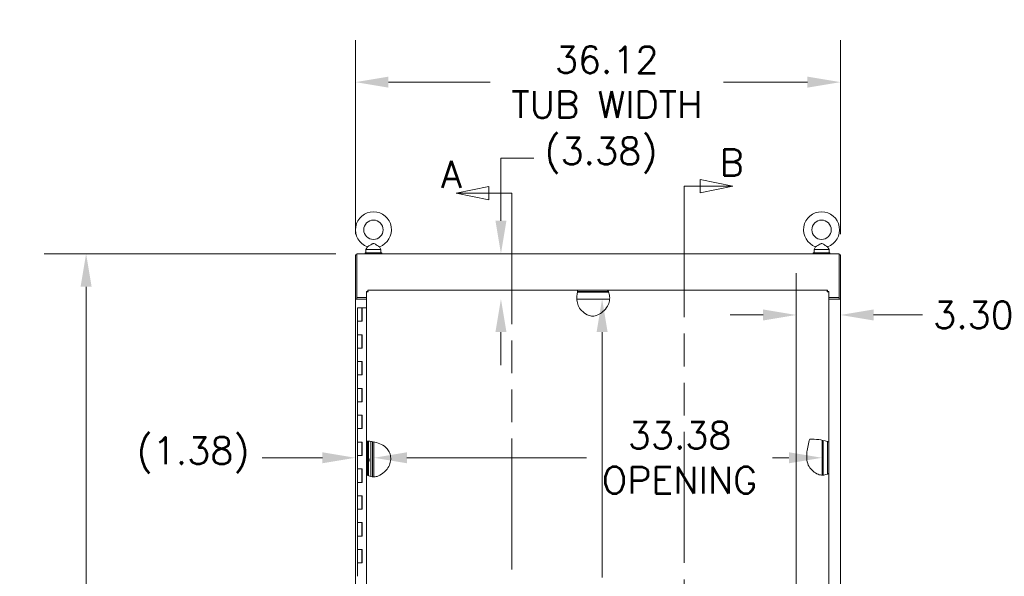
# Model space of a CAD drawing. Header units: inches. Extents: x 3 to 422, y 9 to 266.
# Tile 20 of 41: x 134 to 207, y 165 to 207. Entities that reach past the tile are written whole.
import ezdxf

# ---------------------------------------------------------------- set-up
doc = ezdxf.new("R2010")
doc.units = ezdxf.units.IN
doc.header["$LTSCALE"] = 25
doc.header["$MEASUREMENT"] = 0
doc.linetypes.add('DOUBLE_DASH_CHAIN', pattern=[1.2403, 0.6614, -0.0827, 0.1654, -0.0827, 0.1654, -0.0827])
for name, color, linetype, lineweight in [('Dimension (ANSI)', 7, 'Continuous', 5), ('Hatch (ANSI)', 7, 'Continuous', 5), ('Section Line (ANSI)', 7, 'DOUBLE_DASH_CHAIN', 5), ('Visible (ANSI)', 7, 'Continuous', 5)]:
    doc.layers.add(name, color=color, linetype=linetype, lineweight=lineweight)
doc.styles.add('ROMANS', font='romans.shx')
doc.dimstyles.new('Default (ANSI)', dxfattribs={"dimscale": 25, "dimtxt": 0.08, "dimasz": 0.098425, "dimexe": 0.125, "dimexo": 0.0625, "dimgap": 0.031496, "dimtad": 0, "dimtih": 1, "dimtoh": 1, "dimrnd": 1e-08, "dimzin": 0, "dimdsep": 46, "dimtxsty": 'ROMANS', "dimcen": 0.09, "dimdle": 0.393701, "dimclrd": 256, "dimclre": 256, "dimclrt": 256, "dimadec": 0, "dimazin": 0, "dimtfac": 1.25, "dimtofl": 0, "dimtmove": 0, "dimatfit": 3, "dimfxl": 0, "dimtolj": 1, "dimtzin": 0, "dimlwd": -1, "dimlwe": -1, "dimarcsym": 0})

# ---------------------------------------------------------------- blocks, each defined once
blk = doc.blocks.new('2dTransSection0')
at = {"layer": 'Section Line (ANSI)', "linetype": 'Continuous'}
for p, q in [((6.743, 7.7661), (6.645, 7.7466)), ((6.743, 7.7466), (6.645, 7.7466)), ((6.645, 7.7466), (6.743, 7.7271)), ((6.743, 7.7271), (6.743, 7.7661)), ((6.8109, 7.7466), (6.743, 7.7466)), ((6.8109, 7.7466), (6.8109, 7.7309)), ((6.7128, 4.8843), (6.6148, 4.8648)), ((6.7128, 4.8453), (6.7128, 4.8843)), ((6.8109, 4.8806), (6.8109, 4.8648)), ((6.7128, 4.8648), (6.6148, 4.8648)), ((6.6148, 4.8648), (6.7128, 4.8453)), ((6.8109, 4.8648), (6.7128, 4.8648))]:
    blk.add_line(p, q, dxfattribs=at)
at = {"layer": 'Section Line (ANSI)', "linetype": 'DOUBLE_DASH_CHAIN', "ltscale": 0.023579}
blk.add_line((6.8109, 7.7466), (6.8109, 4.8648), dxfattribs=at)
at = {"layer": 'Section Line (ANSI)', "linetype": 'Continuous', "flags": 128}
for points in [[(6.743, 7.7661), (6.645, 7.7466)], [(6.7128, 4.8843), (6.6148, 4.8648)]]:
    blk.add_lwpolyline(points, dxfattribs=at)
at = {"layer": 'Section Line (ANSI)'}
for points in [[(6.743, 7.7661), (6.645, 7.7466), (6.743, 7.7271), (6.743, 7.7661)], [(6.7128, 4.8843), (6.6148, 4.8648), (6.7128, 4.8453), (6.7128, 4.8843)]]:
    blk.add_solid(points, dxfattribs=at)
at = {"layer": 'Section Line (ANSI)', "insert": (6.5999, 7.7629), "char_height": 0.08, "attachment_point": 7, "line_spacing_factor": 2.283283, "style": 'ROMANS'}
blk.add_mtext('A', dxfattribs=at)
at = {"layer": 'Section Line (ANSI)', "insert": (6.571, 4.7542), "char_height": 0.08, "attachment_point": 7, "style": 'ROMANS'}
blk.add_mtext('A', dxfattribs=at)
blk = doc.blocks.new('2dTransSection1')
at = {"layer": 'Section Line (ANSI)', "linetype": 'Continuous'}
for p, q in [((7.4699, 7.7675), (7.3719, 7.787)), ((7.3719, 7.787), (7.3719, 7.748)), ((7.3247, 7.7675), (7.3247, 7.7517)), ((7.3247, 7.7675), (7.3719, 7.7675)), ((7.3719, 7.7675), (7.4699, 7.7675)), ((7.3719, 7.748), (7.4699, 7.7675)), ((7.4906, 4.8227), (7.3926, 4.8422)), ((7.3926, 4.8422), (7.3926, 4.8032)), ((7.3247, 4.8385), (7.3247, 4.8227)), ((7.3247, 4.8227), (7.3926, 4.8227)), ((7.3926, 4.8227), (7.4906, 4.8227)), ((7.3926, 4.8032), (7.4906, 4.8227))]:
    blk.add_line(p, q, dxfattribs=at)
at = {"layer": 'Section Line (ANSI)', "linetype": 'DOUBLE_DASH_CHAIN', "ltscale": 0.023615}
blk.add_line((7.3247, 7.7675), (7.3247, 4.8227), dxfattribs=at)
at = {"layer": 'Section Line (ANSI)', "linetype": 'Continuous', "flags": 128}
for points in [[(7.3719, 7.748), (7.4699, 7.7675)], [(7.3926, 4.8032), (7.4906, 4.8227)]]:
    blk.add_lwpolyline(points, dxfattribs=at)
at = {"layer": 'Section Line (ANSI)'}
for points in [[(7.3719, 7.748), (7.4699, 7.7675), (7.3719, 7.787), (7.3719, 7.748)], [(7.3926, 4.8032), (7.4906, 4.8227), (7.3926, 4.8422), (7.3926, 4.8032)]]:
    blk.add_solid(points, dxfattribs=at)
at = {"layer": 'Section Line (ANSI)', "char_height": 0.08, "attachment_point": 7, "style": 'ROMANS'}
for insert in [(7.4297, 7.7979), (7.5175, 4.752)]:
    blk.add_mtext('B', dxfattribs=dict(at, insert=insert))
blk = doc.blocks.new('*D9')
at = {"layer": 'Defpoints', "color": 0}
for p in [(191.448, 184.593), (191.448, 160.605), (194.753, 136.406)]:
    blk.add_point(p, dxfattribs=at)
at = {"layer": 'Dimension (ANSI)'}
for p, q in [((191.448, 162.168), (191.448, 187.718)), ((188.988, 184.593), (186.527, 184.593)), ((197.214, 184.593), (200.865, 184.593))]:
    blk.add_line(p, q, dxfattribs=at)
for points in [[(188.988, 185.003), (188.988, 184.183), (191.448, 184.593)], [(197.214, 185.003), (197.214, 184.183), (194.753, 184.593)]]:
    blk.add_solid(points, dxfattribs=at)
at = {"layer": 'Dimension (ANSI)', "insert": (201.653, 185.593), "char_height": 2, "attachment_point": 1, "style": 'ROMANS'}
blk.add_mtext('\\A1;3.30', dxfattribs=at)
blk = doc.blocks.new('*D10')
at = {"layer": 'Defpoints', "color": 0}
for p in [(194.753, 201.937), (158.628, 189.062), (194.753, 189.062)]:
    blk.add_point(p, dxfattribs=at)
at = {"layer": 'Dimension (ANSI)'}
for p, q in [((158.628, 190.625), (158.628, 205.062)), ((194.753, 190.625), (194.753, 205.062)), ((161.089, 201.937), (168.653, 201.937)), ((192.292, 201.937), (186.038, 201.937))]:
    blk.add_line(p, q, dxfattribs=at)
for points in [[(161.089, 202.347), (161.089, 201.527), (158.628, 201.937)], [(192.292, 202.347), (192.292, 201.527), (194.753, 201.937)]]:
    blk.add_solid(points, dxfattribs=at)
at = {"layer": 'Dimension (ANSI)', "insert": (177.346, 201.937), "char_height": 2, "attachment_point": 5, "style": 'ROMANS'}
blk.add_mtext('\\A1;36.12\\PTUB WIDTH', dxfattribs=at)
blk = doc.blocks.new('*D11')
at = {"layer": 'Defpoints', "color": 0}
for p in [(158.722, 189.156), (138.571, 129.031), (158.722, 129.031)]:
    blk.add_point(p, dxfattribs=at)
at = {"layer": 'Dimension (ANSI)'}
for p, q in [((157.159, 189.156), (135.446, 189.156)), ((138.571, 186.695), (138.571, 164.214)), ((138.571, 131.491), (138.571, 153.973)), ((157.159, 129.031), (135.446, 129.031))]:
    blk.add_line(p, q, dxfattribs=at)
for points in [[(138.161, 186.695), (138.981, 186.695), (138.571, 189.156)], [(138.161, 131.491), (138.981, 131.491), (138.571, 129.031)]]:
    blk.add_solid(points, dxfattribs=at)
at = {"layer": 'Dimension (ANSI)', "insert": (138.571, 159.093), "char_height": 2, "attachment_point": 5, "style": 'ROMANS'}
blk.add_mtext('\\A1;60.13\\PTUB\\PHEIGHT', dxfattribs=at)
blk = doc.blocks.new('*D35')
at = {"layer": 'Defpoints', "color": 0}
for p in [(177.561, 185.781), (177, 136.406), (177.546, 136.406)]:
    blk.add_point(p, dxfattribs=at)
at = {"layer": 'Dimension (ANSI)'}
for p, q in [((177, 183.32), (177, 165.036)), ((177, 138.866), (177, 158.128))]:
    blk.add_line(p, q, dxfattribs=at)
for points in [[(176.59, 183.32), (177.411, 183.32), (177, 185.781)], [(176.59, 138.866), (177.411, 138.866), (177, 136.406)]]:
    blk.add_solid(points, dxfattribs=at)
at = {"layer": 'Dimension (ANSI)', "insert": (177, 161.582), "char_height": 2, "attachment_point": 5, "style": 'ROMANS'}
blk.add_mtext('\\A1;49.38\\POPENING', dxfattribs=at)
blk = doc.blocks.new('*D36')
at = {"layer": 'Defpoints', "color": 0}
for p in [(193.378, 173.956), (160.003, 173.369), (193.378, 173.369)]:
    blk.add_point(p, dxfattribs=at)
at = {"layer": 'Dimension (ANSI)'}
for p, q in [((162.464, 173.956), (175.837, 173.956)), ((190.917, 173.956), (189.697, 173.956))]:
    blk.add_line(p, q, dxfattribs=at)
for points in [[(162.464, 174.366), (162.464, 173.546), (160.003, 173.956)], [(190.917, 174.366), (190.917, 173.546), (193.378, 173.956)]]:
    blk.add_solid(points, dxfattribs=at)
at = {"layer": 'Dimension (ANSI)', "insert": (182.767, 173.956), "char_height": 2, "attachment_point": 5, "style": 'ROMANS'}
blk.add_mtext('\\A1;33.38\\POPENING', dxfattribs=at)
blk = doc.blocks.new('*D38')
at = {"layer": 'Defpoints', "color": 0}
for p in [(158.628, 176.782), (160.003, 173.956), (160.003, 173.833)]:
    blk.add_point(p, dxfattribs=at)
at = {"layer": 'Dimension (ANSI)'}
for p, q in [((156.167, 173.956), (151.691, 173.956)), ((162.464, 173.956), (164.924, 173.956))]:
    blk.add_line(p, q, dxfattribs=at)
for points in [[(156.167, 174.366), (156.167, 173.546), (158.628, 173.956)], [(162.464, 174.366), (162.464, 173.546), (160.003, 173.956)]]:
    blk.add_solid(points, dxfattribs=at)
at = {"layer": 'Dimension (ANSI)', "insert": (142.332, 175.479), "char_height": 2, "attachment_point": 1, "style": 'ROMANS'}
blk.add_mtext('\\A1;(1.38)', dxfattribs=at)
blk = doc.blocks.new('*D39')
at = {"layer": 'Defpoints', "color": 0}
for p in [(176.897, 189.156), (169.467, 185.781), (176.897, 185.781)]:
    blk.add_point(p, dxfattribs=at)
at = {"layer": 'Dimension (ANSI)'}
for p, q in [((169.467, 191.616), (169.467, 196.286)), ((169.467, 196.286), (171.927, 196.286)), ((169.467, 183.32), (169.467, 180.86))]:
    blk.add_line(p, q, dxfattribs=at)
for points in [[(169.057, 191.616), (169.877, 191.616), (169.467, 189.156)], [(169.057, 183.32), (169.877, 183.32), (169.467, 185.781)]]:
    blk.add_solid(points, dxfattribs=at)
at = {"layer": 'Dimension (ANSI)', "insert": (172.715, 197.81), "char_height": 2, "attachment_point": 1, "style": 'ROMANS'}
blk.add_mtext('\\A1;(3.38)', dxfattribs=at)

msp = doc.modelspace()

# ---------------------------------------------------------------- hatches: boundary and pattern name
at = {"layer": 'Hatch (ANSI)'}
h = msp.add_hatch(dxfattribs=at)
h.set_pattern_fill('ANSI31', color=256, scale=25, style=0)
edge = h.paths.add_edge_path()
edge.add_spline(control_points=[(193.7849, 175.1607), (193.7868, 175.1601), (193.7887, 175.1594), (193.8071, 175.1527), (193.8224, 175.1469), (193.8463, 175.1377), (193.8554, 175.134), (193.8696, 175.1283), (193.8746, 175.1262), (193.8781, 175.1248), (193.8786, 175.1246), (193.8786, 175.1246)], knot_values=[1.2990933, 1.2990933, 1.2990933, 1.2990933, 1.3150398, 1.3150398, 1.4538225, 1.4538225, 1.5660233, 1.5660233, 1.6791688, 1.6791688, 1.7308533, 1.7308533, 1.7308533, 1.7308533], degree=3, periodic=0)
edge.add_line((193.8786, 175.1246), (193.8786, 172.7875))
edge.add_spline(control_points=[(193.8786, 172.7875), (193.8786, 172.7875), (193.8766, 172.7864), (193.8678, 172.7817), (193.8603, 172.7777), (193.8408, 172.7678), (193.8286, 172.7618), (193.8056, 172.751), (193.7954, 172.7464), (193.7849, 172.7418)], knot_values=[2.4604628, 2.4604628, 2.4604628, 2.4604628, 2.5605522, 2.5605522, 2.681996, 2.681996, 2.8095618, 2.8095618, 2.8996045, 2.8996045, 2.8996045, 2.8996045], degree=3, periodic=0)
edge.add_line((193.7849, 172.7418), (193.7849, 175.1607))
edge = h.paths.add_edge_path()
edge.add_line((175.1446, 135.9077), (177.532, 135.9077))
edge.add_spline(control_points=[(177.532, 135.9077), (177.5319, 135.9074), (177.5318, 135.9071), (177.529, 135.8947), (177.5262, 135.8831), (177.5197, 135.8583), (177.5163, 135.8461), (177.511, 135.8278), (177.509, 135.8214), (177.5071, 135.8152), (177.5067, 135.814), (177.5067, 135.814)], knot_values=[1.3442458, 1.3442458, 1.3442458, 1.3442458, 1.3463694, 1.3463694, 1.4444217, 1.4444217, 1.5745868, 1.5745868, 1.6912323, 1.6912323, 1.7696123, 1.7696123, 1.7696123, 1.7696123], degree=3, periodic=0)
edge.add_line((177.5067, 135.814), (175.1628, 135.814))
edge.add_spline(control_points=[(175.1628, 135.814), (175.1628, 135.814), (175.1628, 135.814), (175.1626, 135.8148), (175.1617, 135.8188), (175.1586, 135.8327), (175.1565, 135.8424), (175.1517, 135.8667), (175.149, 135.8811), (175.1458, 135.9004), (175.1452, 135.904), (175.1446, 135.9077)], knot_values=[0.323935, 0.323935, 0.323935, 0.323935, 0.3385999, 0.3385999, 0.4636854, 0.4636854, 0.5887921, 0.5887921, 0.7172913, 0.7172913, 0.7465723, 0.7465723, 0.7465723, 0.7465723], degree=3, periodic=0)
edge = h.paths.add_edge_path()
edge.add_line((177.4676, 186.3453), (175.1597, 186.3453))
edge.add_spline(control_points=[(175.1597, 186.3453), (175.1609, 186.3535), (175.1621, 186.3616), (175.165, 186.3809), (175.1667, 186.3916), (175.1698, 186.4112), (175.1712, 186.4196), (175.1733, 186.4327), (175.174, 186.4369), (175.1743, 186.4388), (175.1743, 186.439), (175.1743, 186.439)], knot_values=[1.2598952, 1.2598952, 1.2598952, 1.2598952, 1.3257465, 1.3257465, 1.4256518, 1.4256518, 1.5344915, 1.5344915, 1.650228, 1.650228, 1.6812235, 1.6812235, 1.6812235, 1.6812235], degree=3, periodic=0)
edge.add_line((175.1743, 186.439), (177.4197, 186.439))
edge.add_spline(control_points=[(177.4197, 186.439), (177.4197, 186.439), (177.4212, 186.4365), (177.4269, 186.4263), (177.4315, 186.4181), (177.4432, 186.3961), (177.4504, 186.382), (177.4611, 186.3596), (177.4643, 186.3525), (177.4676, 186.3453)], knot_values=[2.4590133, 2.4590133, 2.4590133, 2.4590133, 2.569245, 2.569245, 2.6951274, 2.6951274, 2.8377816, 2.8377816, 2.8999722, 2.8999722, 2.8999722, 2.8999722], degree=3, periodic=0)
h = msp.add_hatch(dxfattribs=at)
h.set_pattern_fill('ANSI31', color=256, scale=25, angle=75, style=0)
edge = h.paths.add_edge_path()
edge.add_line((193.3781, 172.6629), (193.3781, 175.27))
edge.add_spline(control_points=[(193.3781, 175.27), (193.4096, 175.2639), (193.4408, 175.2574), (193.4718, 175.2505)], knot_values=[2.3395362, 2.3395362, 2.3395362, 2.3395362, 2.5908036, 2.5908036, 2.5908036, 2.5908036], degree=3, periodic=0)
edge.add_line((193.4718, 175.2505), (193.4718, 172.6636))
edge.add_spline(control_points=[(193.4718, 172.6636), (193.4562, 172.6626), (193.4405, 172.662), (193.4092, 172.6618), (193.3936, 172.6621), (193.3781, 172.6629)], knot_values=[0.8033901, 0.8033901, 0.8033901, 0.8033901, 0.9236392, 0.9236392, 1.0429269, 1.0429269, 1.0429269, 1.0429269], degree=3, periodic=0)
h = msp.add_hatch(dxfattribs=at)
h.set_pattern_fill('ANSI31', color=256, scale=25, angle=-15, style=0)
edge = h.paths.add_edge_path()
edge.add_line((159.5348, 172.6594), (159.5348, 175.1988))
edge.add_spline(control_points=[(159.5348, 175.1988), (159.5382, 175.1985), (159.5416, 175.1982), (159.5488, 175.1975), (159.5526, 175.1972), (159.5587, 175.1966), (159.561, 175.1964), (159.5642, 175.1961), (159.5651, 175.1961), (159.566, 175.196)], knot_values=[0.7638926, 0.7638926, 0.7638926, 0.7638926, 0.7904869, 0.7904869, 0.8200898, 0.8200898, 0.8372127, 0.8372127, 0.8444722, 0.8444722, 0.8444722, 0.8444722], degree=3, periodic=0)
edge.add_spline(control_points=[(159.566, 175.196), (159.5806, 175.1946), (159.5952, 175.1932), (159.6098, 175.1917)], knot_values=[0.0501175, 0.0501175, 0.0501175, 0.0501175, 0.1609942, 0.1609942, 0.1609942, 0.1609942], degree=3, periodic=0)
edge.add_line((159.6098, 175.1917), (159.6098, 172.6218))
edge.add_spline(control_points=[(159.6098, 172.6218), (159.5951, 172.6285), (159.5805, 172.6355), (159.566, 172.6429)], knot_values=[13.2586052, 13.2586052, 13.2586052, 13.2586052, 13.5024497, 13.5024497, 13.5024497, 13.5024497], degree=3, periodic=0)
edge.add_spline(control_points=[(159.566, 172.6429), (159.5584, 172.6468), (159.5508, 172.6508), (159.5405, 172.6563), (159.5376, 172.6578), (159.5348, 172.6594)], knot_values=[1.1476257, 1.1476257, 1.1476257, 1.1476257, 1.2130693, 1.2130693, 1.2381079, 1.2381079, 1.2381079, 1.2381079], degree=3, periodic=0)
h = msp.add_hatch(dxfattribs=at)
h.set_pattern_fill('ANSI31', color=256, scale=25, angle=15, style=0)
edge = h.paths.add_edge_path()
edge.add_line((160.0031, 175.132), (160.0031, 172.5338))
edge.add_spline(control_points=[(160.0031, 172.5338), (159.9719, 172.5335), (159.9407, 172.5349), (159.9094, 172.5381)], knot_values=[11.2101313, 11.2101313, 11.2101313, 11.2101313, 11.6865082, 11.6865082, 11.6865082, 11.6865082], degree=3, periodic=0)
edge.add_line((159.9094, 172.5381), (159.9094, 175.1502))
edge.add_spline(control_points=[(159.9094, 175.1502), (159.9407, 175.1446), (159.9719, 175.1385), (160.0031, 175.132)], knot_values=[0.909418, 0.909418, 0.909418, 0.909418, 1.1428151, 1.1428151, 1.1428151, 1.1428151], degree=3, periodic=0)

# ---------------------------------------------------------------- linework, layer by layer
at = {"layer": 'Visible (ANSI)'}
for p, q in [((160.5968, 189.2183), (159.3468, 189.2183)), ((159.3468, 189.2183), (159.3468, 189.1558)), ((159.5285, 189.6738), (159.4118, 189.4683)), ((159.4118, 189.4683), (160.5318, 189.4683)), ((159.4118, 189.4683), (159.4118, 189.2183)), ((160.4151, 189.6738), (160.5318, 189.4683)), ((160.5318, 189.4683), (160.5318, 189.2183)), ((160.5968, 189.2183), (160.5968, 189.1558)), ((193.9688, 189.2183), (192.7188, 189.2183)), ((192.7188, 189.2183), (192.7188, 189.1558)), ((192.9005, 189.6738), (192.7838, 189.4683)), ((192.7838, 189.4683), (193.9038, 189.4683)), ((192.7838, 189.4683), (192.7838, 189.2183)), ((193.7871, 189.6738), (193.9038, 189.4683)), ((193.9038, 189.4683), (193.9038, 189.2183)), ((193.9688, 189.2183), (193.9688, 189.1558)), ((158.6281, 189.0621), (158.6281, 185.781)), ((158.7218, 189.0621), (158.6281, 189.0621)), ((158.7218, 189.1558), (194.6594, 189.1558)), ((158.7218, 189.1558), (158.7218, 189.0309)), ((158.7218, 185.9058), (158.7218, 189.0309)), ((194.6594, 189.0309), (194.6594, 189.1558)), ((194.7531, 189.0621), (194.6594, 189.0621)), ((194.6594, 189.0309), (194.6594, 185.9058)), ((194.7531, 189.0621), (194.7531, 185.781)), ((159.5348, 186.3342), (159.4411, 186.3342)), ((159.4411, 175.2059), (159.4411, 186.3342)), ((159.5458, 186.3453), (159.5458, 186.439)), ((159.5458, 186.439), (175.1743, 186.439)), ((175.1507, 186.2808), (177.4939, 186.2808)), ((177.4676, 186.3453), (175.1597, 186.3453)), ((175.1743, 186.439), (177.4197, 186.439)), ((177.4197, 186.439), (193.7739, 186.439)), ((193.7739, 186.3453), (193.7739, 186.439)), ((193.7849, 186.3342), (193.8786, 186.3342)), ((193.8786, 186.3342), (193.8786, 175.1246)), ((158.6281, 185.7808), (158.6281, 185.781)), ((158.6281, 185.781), (158.7218, 185.781)), ((158.753, 185.7808), (158.6281, 185.7808)), ((158.6281, 136.4058), (158.6281, 185.7808)), ((158.7218, 185.9058), (158.7218, 185.781)), ((158.7218, 185.9058), (159.4411, 185.9058)), ((158.7218, 185.781), (158.7218, 185.7808)), ((158.753, 185.7808), (159.4411, 185.7808)), ((177.5607, 185.7808), (175.1252, 185.7808)), ((193.8786, 185.9058), (194.6594, 185.9058)), ((193.8786, 185.7808), (194.6281, 185.7808)), ((194.7531, 185.7808), (194.6281, 185.7808)), ((194.6594, 185.9058), (194.6594, 185.781)), ((194.6594, 185.781), (194.7531, 185.781)), ((194.6594, 185.7808), (194.6594, 185.781)), ((194.7531, 185.781), (194.7531, 185.7808)), ((194.7531, 185.7808), (194.7531, 136.4058)), ((158.7824, 185.1263), (159.1124, 185.1263)), ((158.7824, 184.1263), (158.7824, 185.1263)), ((159.1347, 185.1263), (159.1124, 185.1263)), ((159.1124, 184.1263), (159.1124, 185.1263)), ((159.1347, 184.1263), (159.1347, 185.1263)), ((159.1347, 185.1263), (159.1413, 185.1263)), ((159.1413, 185.1263), (159.1413, 184.1263)), ((159.4411, 185.1263), (159.1413, 185.1263)), ((158.962, 184.1263), (158.7824, 184.1263)), ((158.7824, 184.1263), (158.962, 184.1263)), ((158.7824, 183.1263), (158.7824, 184.1263)), ((159.1413, 184.1263), (158.962, 184.1263)), ((158.7824, 183.1263), (158.962, 183.1263)), ((158.7824, 182.1263), (158.7824, 183.1263)), ((158.962, 183.1263), (158.7824, 183.1263)), ((158.962, 183.1263), (159.1413, 183.1263)), ((159.1124, 182.1263), (159.1124, 183.1263)), ((159.1347, 182.1263), (159.1347, 183.1263)), ((159.1413, 183.1263), (159.1413, 182.1263)), ((158.962, 182.1263), (158.7824, 182.1263)), ((158.7824, 182.1263), (158.962, 182.1263)), ((158.7824, 181.1263), (158.7824, 182.1263)), ((159.1413, 182.1263), (158.962, 182.1263)), ((158.7824, 181.1263), (158.962, 181.1263)), ((158.7824, 180.1263), (158.7824, 181.1263)), ((158.962, 181.1263), (158.7824, 181.1263)), ((158.962, 181.1263), (159.1413, 181.1263)), ((159.1124, 180.1263), (159.1124, 181.1263)), ((159.1347, 180.1263), (159.1347, 181.1263)), ((159.1413, 181.1263), (159.1413, 180.1263)), ((158.962, 180.1263), (158.7824, 180.1263)), ((158.7824, 180.1263), (158.962, 180.1263)), ((158.7824, 179.1263), (158.7824, 180.1263)), ((159.1413, 180.1263), (158.962, 180.1263)), ((158.7824, 179.1263), (158.962, 179.1263)), ((158.7824, 178.1263), (158.7824, 179.1263)), ((158.962, 179.1263), (158.7824, 179.1263)), ((158.962, 179.1263), (159.1413, 179.1263)), ((159.1124, 178.1263), (159.1124, 179.1263)), ((159.1347, 178.1263), (159.1347, 179.1263)), ((159.1413, 179.1263), (159.1413, 178.1263)), ((158.962, 178.1263), (158.7824, 178.1263)), ((158.7824, 178.1263), (158.962, 178.1263)), ((158.7824, 177.1263), (158.7824, 178.1263)), ((159.1413, 178.1263), (158.962, 178.1263)), ((158.7824, 177.1263), (158.962, 177.1263)), ((158.7824, 176.1263), (158.7824, 177.1263)), ((158.962, 177.1263), (158.7824, 177.1263)), ((158.962, 177.1263), (159.1413, 177.1263)), ((159.1124, 176.1263), (159.1124, 177.1263)), ((159.1347, 176.1263), (159.1347, 177.1263)), ((159.1413, 177.1263), (159.1413, 176.1263)), ((158.962, 176.1263), (158.7824, 176.1263)), ((158.7824, 176.1263), (158.962, 176.1263)), ((158.7824, 175.1263), (158.7824, 176.1263)), ((159.1413, 176.1263), (158.962, 176.1263)), ((193.3781, 172.6629), (193.3781, 175.27)), ((158.7824, 175.1263), (158.962, 175.1263)), ((158.7824, 174.1263), (158.7824, 175.1263)), ((158.962, 175.1263), (158.7824, 175.1263)), ((158.962, 175.1263), (159.1413, 175.1263)), ((159.1124, 174.1263), (159.1124, 175.1263)), ((159.1347, 174.1263), (159.1347, 175.1263)), ((159.1413, 175.1263), (159.1413, 174.1263)), ((159.4411, 172.7158), (159.4411, 175.2059)), ((159.5348, 175.1988), (159.5348, 172.6594)), ((159.5348, 172.6594), (159.5348, 175.1988)), ((159.6098, 175.1917), (159.6098, 172.6218)), ((159.7774, 172.5618), (159.7774, 175.1713)), ((159.9094, 172.5381), (159.9094, 175.1502)), ((160.0031, 175.132), (160.0031, 172.5338)), ((193.4718, 175.2505), (193.4718, 172.6636)), ((193.7849, 172.7418), (193.7849, 175.1607)), ((193.8786, 175.1246), (193.8786, 172.7875)), ((158.962, 174.1263), (158.7824, 174.1263)), ((158.7824, 174.1263), (158.962, 174.1263)), ((158.7824, 173.1263), (158.7824, 174.1263)), ((159.1413, 174.1263), (158.962, 174.1263)), ((158.7824, 173.1263), (158.962, 173.1263)), ((158.7824, 172.1263), (158.7824, 173.1263)), ((158.962, 173.1263), (158.7824, 173.1263)), ((158.962, 173.1263), (159.1413, 173.1263)), ((159.1124, 172.1263), (159.1124, 173.1263)), ((159.1347, 172.1263), (159.1347, 173.1263)), ((159.1413, 173.1263), (159.1413, 172.1263)), ((159.4411, 139.4129), (159.4411, 172.7158)), ((193.8786, 172.7875), (193.8786, 135.9187)), ((158.962, 172.1263), (158.7824, 172.1263)), ((158.7824, 172.1263), (158.962, 172.1263)), ((158.7824, 171.1263), (158.7824, 172.1263)), ((159.1413, 172.1263), (158.962, 172.1263)), ((158.7824, 171.1263), (158.962, 171.1263)), ((158.7824, 170.1263), (158.7824, 171.1263)), ((158.962, 171.1263), (158.7824, 171.1263)), ((158.962, 171.1263), (159.1413, 171.1263)), ((159.1124, 170.1263), (159.1124, 171.1263)), ((159.1347, 170.1263), (159.1347, 171.1263)), ((159.1413, 171.1263), (159.1413, 170.1263)), ((158.962, 170.1263), (158.7824, 170.1263)), ((158.7824, 170.1263), (158.962, 170.1263)), ((158.7824, 169.1263), (158.7824, 170.1263)), ((159.1413, 170.1263), (158.962, 170.1263)), ((158.7824, 169.1263), (158.962, 169.1263)), ((158.7824, 168.1263), (158.7824, 169.1263)), ((158.962, 169.1263), (158.7824, 169.1263)), ((158.962, 169.1263), (159.1413, 169.1263)), ((159.1124, 168.1263), (159.1124, 169.1263)), ((159.1347, 168.1263), (159.1347, 169.1263)), ((159.1413, 169.1263), (159.1413, 168.1263)), ((158.962, 168.1263), (158.7824, 168.1263)), ((158.7824, 168.1263), (158.962, 168.1263)), ((158.7824, 167.1263), (158.7824, 168.1263)), ((159.1413, 168.1263), (158.962, 168.1263)), ((158.7824, 167.1263), (158.962, 167.1263)), ((158.7824, 166.1263), (158.7824, 167.1263)), ((158.962, 167.1263), (158.7824, 167.1263)), ((158.962, 167.1263), (159.1413, 167.1263)), ((159.1124, 166.1263), (159.1124, 167.1263)), ((159.1347, 166.1263), (159.1347, 167.1263)), ((159.1413, 167.1263), (159.1413, 166.1263)), ((158.962, 166.1263), (158.7824, 166.1263)), ((158.7824, 166.1263), (158.962, 166.1263)), ((158.7824, 165.1263), (158.7824, 166.1263)), ((159.1413, 166.1263), (158.962, 166.1263))]:
    msp.add_line(p, q, dxfattribs=at)
for centre in [(159.9718, 190.9383), (193.3438, 190.9383)]:
    msp.add_circle(centre, 0.72, dxfattribs=at)
for centre, radius, start, end in [((159.9718, 190.9383), 1.34, 289.317349, 250.682651), ((193.3438, 190.9383), 1.34, 289.317349, 250.682651), ((159.4649, 173.793), 0.1875, 320.60822, 39.39178)]:
    msp.add_arc(centre, radius, start, end, dxfattribs=at)
for points, knots in [([(159.9718, 189.9083), (159.9581, 189.9083), (159.9445, 189.9067), (159.9013, 189.8971), (159.8729, 189.8844), (159.7972, 189.8454), (159.7395, 189.8082), (159.6469, 189.749), (159.6163, 189.7293), (159.5708, 189.7004), (159.5538, 189.6896), (159.5334, 189.6768), (159.5285, 189.6738), (159.5285, 189.6738)], [0.91423809, 0.91423809, 0.91423809, 0.91423809, 0.9520549, 0.9520549, 1.03110369, 1.03110369, 1.1787345, 1.1787345, 1.27626296, 1.27626296, 1.36241496, 1.36241496, 1.43431483, 1.43431483, 1.43431483, 1.43431483]), ([(160.4151, 189.6738), (160.4151, 189.6738), (160.4145, 189.6741), (160.4098, 189.6771), (160.4012, 189.6824), (160.3747, 189.6992), (160.3563, 189.7108), (160.3091, 189.7409), (160.2793, 189.7601), (160.2028, 189.809), (160.1577, 189.8377), (160.0807, 189.8802), (160.0426, 189.8985), (159.9933, 189.9074), (159.9825, 189.9083), (159.9718, 189.9083)], [0.44477245, 0.44477245, 0.44477245, 0.44477245, 0.46536928, 0.46536928, 0.52564713, 0.52564713, 0.59143372, 0.59143372, 0.67079373, 0.67079373, 0.78259067, 0.78259067, 0.8847232, 0.8847232, 0.91423809, 0.91423809, 0.91423809, 0.91423809]), ([(193.3438, 189.9083), (193.3301, 189.9083), (193.3165, 189.9067), (193.2733, 189.8971), (193.2449, 189.8844), (193.1692, 189.8454), (193.1115, 189.8082), (193.0189, 189.749), (192.9883, 189.7293), (192.9428, 189.7004), (192.9258, 189.6896), (192.9054, 189.6768), (192.9005, 189.6738), (192.9005, 189.6738)], [0.91423809, 0.91423809, 0.91423809, 0.91423809, 0.9520549, 0.9520549, 1.03110369, 1.03110369, 1.1787345, 1.1787345, 1.27626296, 1.27626296, 1.36241496, 1.36241496, 1.43431483, 1.43431483, 1.43431483, 1.43431483]), ([(193.7871, 189.6738), (193.7871, 189.6738), (193.7865, 189.6741), (193.7818, 189.6771), (193.7732, 189.6824), (193.7467, 189.6992), (193.7283, 189.7108), (193.6811, 189.7409), (193.6513, 189.7601), (193.5748, 189.809), (193.5297, 189.8377), (193.4527, 189.8802), (193.4146, 189.8985), (193.3653, 189.9074), (193.3545, 189.9083), (193.3438, 189.9083)], [0.44477245, 0.44477245, 0.44477245, 0.44477245, 0.46536928, 0.46536928, 0.52564713, 0.52564713, 0.59143372, 0.59143372, 0.67079373, 0.67079373, 0.78259067, 0.78259067, 0.8847232, 0.8847232, 0.91423809, 0.91423809, 0.91423809, 0.91423809]), ([(159.4411, 186.3342), (159.4411, 186.3297), (159.4659, 186.3252), (159.5038, 186.3207), (159.5226, 186.3185), (159.5443, 186.3162), (159.566, 186.314)], [0, 0, 0, 0, 1.04908, 1.04908, 1.04908, 1.5707963, 1.5707963, 1.5707963, 1.5707963]), ([(159.566, 186.314), (159.5506, 186.3204), (159.5363, 186.3267), (159.5349, 186.3331), (159.5348, 186.3335), (159.5348, 186.3338), (159.5348, 186.3342)], [0, 0, 0, 0, 1.4834748, 1.4834748, 1.4834748, 1.5707963, 1.5707963, 1.5707963, 1.5707963]), ([(159.566, 186.314), (159.5616, 186.3577), (159.5571, 186.4006), (159.5526, 186.4223), (159.5503, 186.4332), (159.5481, 186.439), (159.5458, 186.439)], [0, 0, 0, 0, 1.04908, 1.04908, 1.04908, 1.5707963, 1.5707963, 1.5707963, 1.5707963]), ([(159.566, 186.314), (159.5597, 186.3295), (159.5533, 186.3438), (159.547, 186.3451), (159.5466, 186.3452), (159.5462, 186.3453), (159.5458, 186.3453)], [0, 0, 0, 0, 1.4834748, 1.4834748, 1.4834748, 1.5707963, 1.5707963, 1.5707963, 1.5707963]), ([(177.481, 186.314), (177.5255, 186.2054), (177.5514, 186.0905), (177.5714, 185.8328), (177.5583, 185.6872), (177.4846, 185.4053), (177.4215, 185.2729), (177.2254, 184.9889), (177.0863, 184.8579), (176.8714, 184.6954), (176.7296, 184.6003), (176.4455, 184.5148), (176.3327, 184.5028), (176.1006, 184.5268), (175.9891, 184.5627), (175.7132, 184.7003), (175.5723, 184.8226), (175.3546, 185.046), (175.2752, 185.176), (175.1756, 185.4191), (175.1435, 185.5517), (175.1143, 185.8915), (175.1245, 186.0929), (175.1552, 186.314)], [0.0543136, 0.0543136, 0.0543136, 0.0543136, 0.9503099, 0.9503099, 2.0291062, 2.0291062, 3.176694, 3.176694, 4.6770832, 4.6770832, 5.7786739, 5.7786739, 6.4868083, 6.4868083, 7.2045595, 7.2045595, 8.3711173, 8.3711173, 10.0932321, 10.0932321, 11.6811776, 11.6811776, 13.520138, 13.520138, 13.520138, 13.520138]), ([(175.1552, 186.314), (175.1552, 186.3143), (175.1553, 186.3146), (175.1558, 186.318), (175.1562, 186.3211), (175.1573, 186.3287), (175.1579, 186.3332), (175.1601, 186.3486), (175.1617, 186.3592), (175.165, 186.3809), (175.1667, 186.3916), (175.1698, 186.4112), (175.1712, 186.4196), (175.1733, 186.4327), (175.174, 186.4369), (175.1743, 186.4388), (175.1743, 186.439), (175.1743, 186.439)], [1.1788596, 1.1788596, 1.1788596, 1.1788596, 1.18096792, 1.18096792, 1.20503599, 1.20503599, 1.23991739, 1.23991739, 1.32574652, 1.32574652, 1.42565181, 1.42565181, 1.53449149, 1.53449149, 1.65022797, 1.65022797, 1.68122353, 1.68122353, 1.68122353, 1.68122353]), ([(177.4197, 186.439), (177.4197, 186.439), (177.4212, 186.4365), (177.4269, 186.4263), (177.4315, 186.4181), (177.4432, 186.3961), (177.4504, 186.382), (177.462, 186.3575), (177.4663, 186.3482), (177.4733, 186.3323), (177.4761, 186.3258), (177.4796, 186.3175), (177.4803, 186.3157), (177.481, 186.314)], [2.4590133, 2.4590133, 2.4590133, 2.4590133, 2.56924496, 2.56924496, 2.69512743, 2.69512743, 2.83778158, 2.83778158, 2.91862295, 2.91862295, 2.97285782, 2.97285782, 2.98714186, 2.98714186, 2.98714186, 2.98714186]), ([(193.7739, 186.439), (193.7694, 186.439), (193.7649, 186.4142), (193.7604, 186.3763), (193.7581, 186.3574), (193.7559, 186.3357), (193.7536, 186.314)], [0, 0, 0, 0, 1.04908, 1.04908, 1.04908, 1.5707963, 1.5707963, 1.5707963, 1.5707963]), ([(193.7536, 186.314), (193.76, 186.3295), (193.7664, 186.3438), (193.7727, 186.3451), (193.7731, 186.3452), (193.7735, 186.3453), (193.7739, 186.3453)], [0, 0, 0, 0, 1.4834748, 1.4834748, 1.4834748, 1.5707963, 1.5707963, 1.5707963, 1.5707963]), ([(193.7536, 186.314), (193.7691, 186.3204), (193.7834, 186.3267), (193.7848, 186.3331), (193.7849, 186.3335), (193.7849, 186.3338), (193.7849, 186.3342)], [0, 0, 0, 0, 1.4834748, 1.4834748, 1.4834748, 1.5707963, 1.5707963, 1.5707963, 1.5707963]), ([(193.7536, 186.314), (193.7973, 186.3185), (193.8402, 186.323), (193.862, 186.3275), (193.8728, 186.3297), (193.8786, 186.332), (193.8786, 186.3342)], [0, 0, 0, 0, 1.04908, 1.04908, 1.04908, 1.5707963, 1.5707963, 1.5707963, 1.5707963]), ([(193.7536, 172.7288), (193.648, 172.6868), (193.5387, 172.6628), (193.3108, 172.6611), (193.2003, 172.6835), (192.9466, 172.7812), (192.8197, 172.8687), (192.6143, 173.0406), (192.4982, 173.1586), (192.3324, 173.4401), (192.2787, 173.5914), (192.2309, 173.9435), (192.2301, 174.1412), (192.297, 174.7036), (192.3779, 175.0442), (192.4627, 175.3469)], [0.0541272, 0.0541272, 0.0541272, 0.0541272, 0.9236392, 0.9236392, 1.7936943, 1.7936943, 3.0005131, 3.0005131, 4.2916116, 4.2916116, 5.4201008, 5.4201008, 6.4241543, 6.4241543, 7.707349, 7.707349, 7.707349, 7.707349]), ([(159.4411, 175.2059), (159.4411, 175.2059), (159.4434, 175.2058), (159.4532, 175.2051), (159.4615, 175.2045), (159.4819, 175.203), (159.4934, 175.2021), (159.5184, 175.2001), (159.5314, 175.1991), (159.5488, 175.1975), (159.5526, 175.1972), (159.5587, 175.1966), (159.561, 175.1964), (159.5642, 175.1961), (159.5651, 175.1961), (159.566, 175.196)], [0.34379131, 0.34379131, 0.34379131, 0.34379131, 0.44951456, 0.44951456, 0.57373221, 0.57373221, 0.68540708, 0.68540708, 0.79048693, 0.79048693, 0.82008978, 0.82008978, 0.83721267, 0.83721267, 0.84447216, 0.84447216, 0.84447216, 0.84447216]), ([(159.566, 175.196), (159.9007, 175.165), (160.2603, 175.0958), (160.7223, 174.8697), (160.8701, 174.7671), (161.0734, 174.5355), (161.1393, 174.426), (161.2284, 174.1864), (161.2508, 174.0613), (161.2578, 173.8103), (161.2434, 173.6602), (161.1468, 173.3632), (161.0758, 173.2343), (160.8641, 172.9571), (160.7124, 172.8233), (160.3998, 172.6156), (160.2662, 172.5727), (160.0714, 172.5309), (159.968, 172.5277), (159.7595, 172.5602), (159.66, 172.5951), (159.566, 172.6429)], [0.0501175, 0.0501175, 0.0501175, 0.0501175, 2.602193, 2.602193, 3.9628017, 3.9628017, 4.9483761, 4.9483761, 5.9107033, 5.9107033, 6.8682337, 6.8682337, 7.7468675, 7.7468675, 8.930372, 8.930372, 10.3347157, 10.3347157, 11.9177335, 11.9177335, 13.5024497, 13.5024497, 13.5024497, 13.5024497]), ([(193.7536, 175.1717), (193.7555, 175.1711), (193.7573, 175.1705), (193.7628, 175.1686), (193.7665, 175.1673), (193.7771, 175.1636), (193.7839, 175.1611), (193.8071, 175.1527), (193.8224, 175.1469), (193.8463, 175.1377), (193.8554, 175.134), (193.8696, 175.1283), (193.8746, 175.1262), (193.8781, 175.1248), (193.8786, 175.1246), (193.8786, 175.1246)], [1.21423052, 1.21423052, 1.21423052, 1.21423052, 1.22898111, 1.22898111, 1.25857828, 1.25857828, 1.31503975, 1.31503975, 1.45382253, 1.45382253, 1.56602327, 1.56602327, 1.67916878, 1.67916878, 1.73085328, 1.73085328, 1.73085328, 1.73085328]), ([(159.566, 172.6429), (159.5584, 172.6468), (159.5508, 172.6508), (159.5311, 172.6613), (159.5193, 172.6679), (159.4938, 172.6827), (159.4806, 172.6907), (159.4601, 172.7034), (159.4524, 172.7084), (159.4433, 172.7144), (159.4411, 172.7158), (159.4411, 172.7158)], [1.14762574, 1.14762574, 1.14762574, 1.14762574, 1.21306927, 1.21306927, 1.31978441, 1.31978441, 1.45987036, 1.45987036, 1.58365695, 1.58365695, 1.68714627, 1.68714627, 1.68714627, 1.68714627]), ([(193.8786, 172.7875), (193.8786, 172.7875), (193.8766, 172.7864), (193.8678, 172.7817), (193.8603, 172.7777), (193.8408, 172.7678), (193.8286, 172.7618), (193.8036, 172.75), (193.7911, 172.7444), (193.7701, 172.7355), (193.7619, 172.7321), (193.7536, 172.7288)], [2.4604628, 2.4604628, 2.4604628, 2.4604628, 2.56055215, 2.56055215, 2.68199599, 2.68199599, 2.80956177, 2.80956177, 2.91889861, 2.91889861, 2.98641157, 2.98641157, 2.98641157, 2.98641157])]:
    msp.add_open_spline(points, degree=3, knots=knots, dxfattribs=at)
msp.add_open_spline([(192.4627, 175.3469), (192.9062, 175.3469), (193.3666, 175.3044), (193.7536, 175.1717)], degree=3, dxfattribs=at)

# ---------------------------------------------------------------- block references
at = {"layer": 'Section Line (ANSI)', "xscale": 25, "yscale": 25, "zscale": 25}
for name in ['2dTransSection1', '2dTransSection0']:
    msp.add_blockref(name, (0, 0), dxfattribs=at)

# ---------------------------------------------------------------- dimensions: what is measured, and where the dimension line sits
at = {"layer": 'Dimension (ANSI)'}
for base, p1, p2, angle, text, override, picture, middle in [((194.7530948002, 201.9372798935), (158.6280948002, 189.0621346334), (194.7530948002, 189.0621346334), 180, '<>\\PTUB WIDTH', {"dimtih": 0, "dimtoh": 0, "dimdec": 2, "dimtp": 0, "dimtm": 0, "dimtdec": 2, "dimatfit": 1}, '*D10', (177.3456247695, 201.9372798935)), ((169.466725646, 185.7808346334), (176.896853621, 189.1558346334), (176.896853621, 185.7808346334), 270, '(<>)', {"dimdec": 2, "dimse1": 1, "dimse2": 1, "dimtp": 0, "dimtm": 0, "dimtdec": 2, "dimatfit": 1}, '*D39', (177.0004712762, 196.2861772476)), ((138.5713385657, 129.0308346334), (158.7217948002, 189.1558346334), (158.7217948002, 129.0308346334), 90, '<>\\PTUB\\PHEIGHT', {"dimdec": 2, "dimtp": 0, "dimtm": 0, "dimtdec": 2, "dimatfit": 1}, '*D11', (138.5713385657, 159.0933346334)), ((177.0004712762, 136.4058346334), (177.5606860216, 185.7808346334), (177.5461771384, 136.4058346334), 90, '<>\\POPENING', {"dimdec": 2, "dimse1": 1, "dimse2": 1, "dimtp": 0, "dimtm": 0, "dimtdec": 2, "dimatfit": 1}, '*D35', (177.0004712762, 161.5820767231)), ((193.3780948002, 173.9556633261), (160.0030948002, 173.369164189), (193.3780948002, 173.369164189), 180, '<>\\POPENING', {"dimtih": 0, "dimtoh": 0, "dimdec": 2, "dimse1": 1, "dimse2": 1, "dimtp": 0, "dimtm": 0, "dimtdec": 2, "dimatfit": 1}, '*D36', (182.7667834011, 173.9556633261))]:
    dim = msp.add_linear_dim(base=base, p1=p1, p2=p2, angle=angle, text=text, dimstyle='Default (ANSI)', override=override, dxfattribs=at)
    dim.commit()
    dim.dimension.update_dxf_attribs({"geometry": picture, "text_midpoint": middle, "dimtype": 160})
dim = msp.add_linear_dim(base=(191.4484, 184.5926), p1=(194.7531, 136.4058), p2=(191.4484, 160.6053), angle=180, dimstyle='Default (ANSI)', override={"dimtih": 0, "dimtoh": 0, "dimdec": 2, "dimse1": 1, "dimtp": 0, "dimtm": 0, "dimtdec": 2, "dimatfit": 1}, dxfattribs=at)
dim.commit()
dim.dimension.update_dxf_attribs({"geometry": '*D9', "text_midpoint": (204.7001, 184.5926), "dimtype": 160})
dim = msp.add_linear_dim(base=(160.0030948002, 173.9556633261), p1=(158.6280948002, 176.782136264), p2=(160.0030948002, 173.8329028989), text='(<>)', dimstyle='Default (ANSI)', override={"dimtih": 0, "dimtoh": 0, "dimdec": 2, "dimse1": 1, "dimse2": 1, "dimtp": 0, "dimtm": 0, "dimtdec": 2, "dimatfit": 1}, dxfattribs=at)
dim.commit()
dim.dimension.update_dxf_attribs({"geometry": '*D38', "text_midpoint": (146.6179601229, 173.9556633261), "dimtype": 160})

doc.saveas('drawing.dxf')
